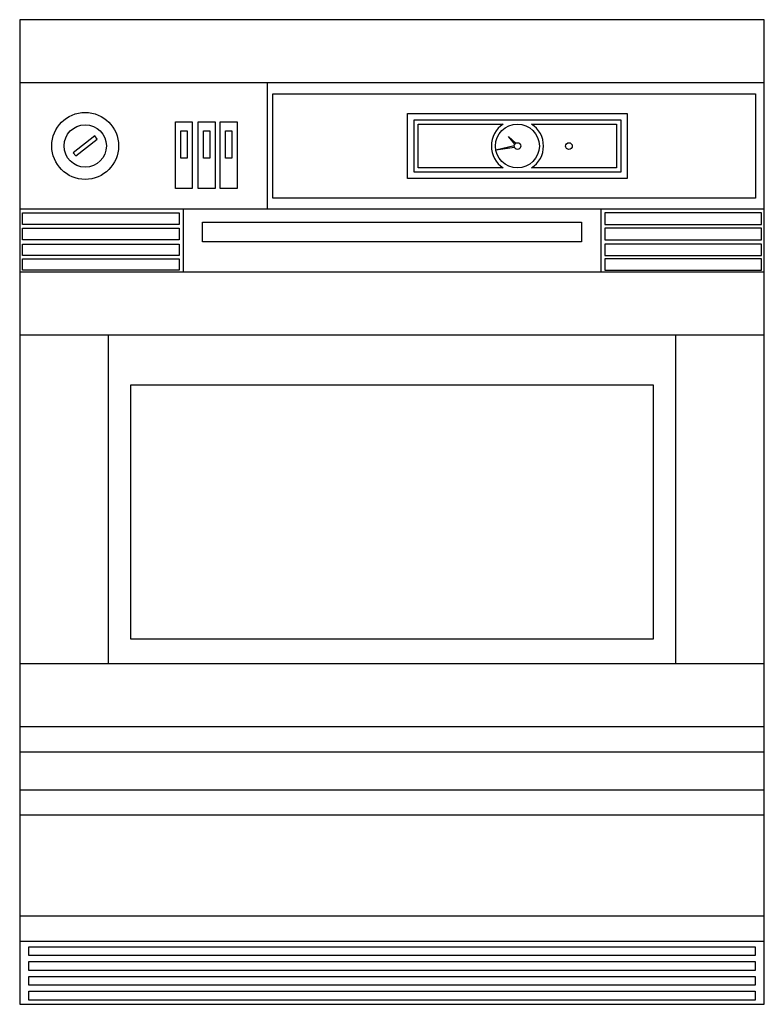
# Model space of a CAD drawing. Extents: x -0.295 to 0.295, y 0 to 0.78.
import ezdxf

# ---------------------------------------------------------------- set-up
doc = ezdxf.new("R2010")
doc.units = 0
doc.header["$MEASUREMENT"] = 0
doc.layers.add('LCNA', color=1, linetype='CONTINUOUS')

msp = doc.modelspace()

# ---------------------------------------------------------------- linework, layer by layer
at = {"layer": 'LCNA'}
for p, q in [((-0.295, 0.78), (-0.295, 0)), ((0.295, 0.78), (-0.295, 0.78)), ((0.295, 0), (0.295, 0.78)), ((0.295, 0.73), (-0.295, 0.73)), ((-0.09886, 0.73), (-0.09886, 0.63)), ((0.09808, 0.68221), (0.09231, 0.68755)), ((0.09722, 0.68141), (0.09231, 0.68755)), ((0.09677, 0.68008), (0.08237, 0.67659)), ((0.09702, 0.67878), (0.08237, 0.67659)), ((0.295, 0.63), (-0.295, 0.63)), ((-0.16545, 0.63), (-0.16545, 0.58)), ((0.16545, 0.63), (0.16545, 0.58)), ((0.295, 0.58), (-0.295, 0.58)), ((0.295, 0.53), (-0.295, 0.53)), ((-0.225, 0.53), (-0.225, 0.27)), ((0.225, 0.27), (0.225, 0.53)), ((-0.295, 0.27), (0.295, 0.27)), ((-0.295, 0.22), (0.295, 0.22)), ((-0.295, 0.2), (0.295, 0.2)), ((-0.295, 0.17), (0.295, 0.17)), ((-0.295, 0.15), (0.295, 0.15)), ((-0.295, 0.07), (0.295, 0.07)), ((-0.295, 0.05), (0.295, 0.05)), ((-0.295, 0), (0.295, 0))]:
    msp.add_line(p, q, dxfattribs=at)
for points in [[(-0.09449, 0.72127), (0.28812, 0.72127), (0.28812, 0.63858), (-0.09449, 0.63858)], [(0.01237, 0.70576), (0.18644, 0.70576), (0.18644, 0.65408), (0.01237, 0.65408)], [(-0.17157, 0.69903), (-0.15824, 0.69903), (-0.15824, 0.64637), (-0.17157, 0.64637)], [(-0.15357, 0.69903), (-0.14024, 0.69903), (-0.14024, 0.64637), (-0.15357, 0.64637)], [(-0.13609, 0.69903), (-0.12276, 0.69903), (-0.12276, 0.64637), (-0.13609, 0.64637)], [(0.01754, 0.7006), (0.18127, 0.7006), (0.18127, 0.65925), (0.01754, 0.65925)], [(-0.25258, 0.67462), (-0.25063, 0.67212), (-0.23362, 0.68538), (-0.23557, 0.68788)], [(-0.16744, 0.69205), (-0.16237, 0.69205), (-0.16237, 0.67035), (-0.16744, 0.67035)], [(-0.14944, 0.69205), (-0.14437, 0.69205), (-0.14437, 0.67035), (-0.14944, 0.67035)], [(-0.13196, 0.69205), (-0.12689, 0.69205), (-0.12689, 0.67035), (-0.13196, 0.67035)], [(-0.29278, 0.62688), (-0.16868, 0.62688), (-0.16868, 0.61772), (-0.29278, 0.61772)], [(0.29278, 0.62688), (0.16868, 0.62688), (0.16868, 0.61772), (0.29278, 0.61772)], [(-0.15025, 0.61963), (0.15025, 0.61963), (0.15025, 0.60413), (-0.15025, 0.60413)], [(-0.29278, 0.61487), (-0.16868, 0.61487), (-0.16868, 0.6057), (-0.29278, 0.6057)], [(0.29278, 0.61487), (0.16868, 0.61487), (0.16868, 0.6057), (0.29278, 0.6057)], [(-0.29278, 0.60224), (-0.16868, 0.60224), (-0.16868, 0.59307), (-0.29278, 0.59307)], [(0.29278, 0.60224), (0.16868, 0.60224), (0.16868, 0.59307), (0.29278, 0.59307)], [(-0.29278, 0.59063), (-0.16868, 0.59063), (-0.16868, 0.58146), (-0.29278, 0.58146)], [(0.29278, 0.59063), (0.16868, 0.59063), (0.16868, 0.58146), (0.29278, 0.58146)], [(-0.20682, 0.49078), (0.20682, 0.49078), (0.20682, 0.28922), (-0.20682, 0.28922)], [(-0.28782, 0.04557), (0.28782, 0.04557), (0.28782, 0.03868), (-0.28782, 0.03868)], [(-0.28782, 0.03381), (0.28782, 0.03381), (0.28782, 0.02691), (-0.28782, 0.02691)], [(-0.28782, 0.02204), (0.28782, 0.02204), (0.28782, 0.01515), (-0.28782, 0.01515)], [(-0.28782, 0.01028), (0.28782, 0.01028), (0.28782, 0.00339), (-0.28782, 0.00339)]]:
    msp.add_lwpolyline(points, close=True, dxfattribs=at)
for points in [[(0.08818, 0.66257), (0.02085, 0.66257), (0.02085, 0.69728)], [(0.02085, 0.69728), (0.08818, 0.69728)], [(0.11063, 0.69728), (0.17796, 0.69728), (0.17796, 0.66257), (0.11063, 0.66257)]]:
    msp.add_lwpolyline(points, dxfattribs=at)
for centre, radius in [((-0.2431, 0.68), 0.0265), ((-0.2431, 0.68), 0.01678), ((0.0994, 0.67992), 0.01736), ((0.0994, 0.67992), 0.00264), ((0.14022, 0.67992), 0.00264)]:
    msp.add_circle(centre, radius, dxfattribs=at)
for start, end in [(122.88948, 237.11052), (302.88948, 57.11052)]:
    msp.add_arc((0.0994, 0.67992), 0.02067, start, end, dxfattribs=at)

doc.saveas('drawing.dxf')
